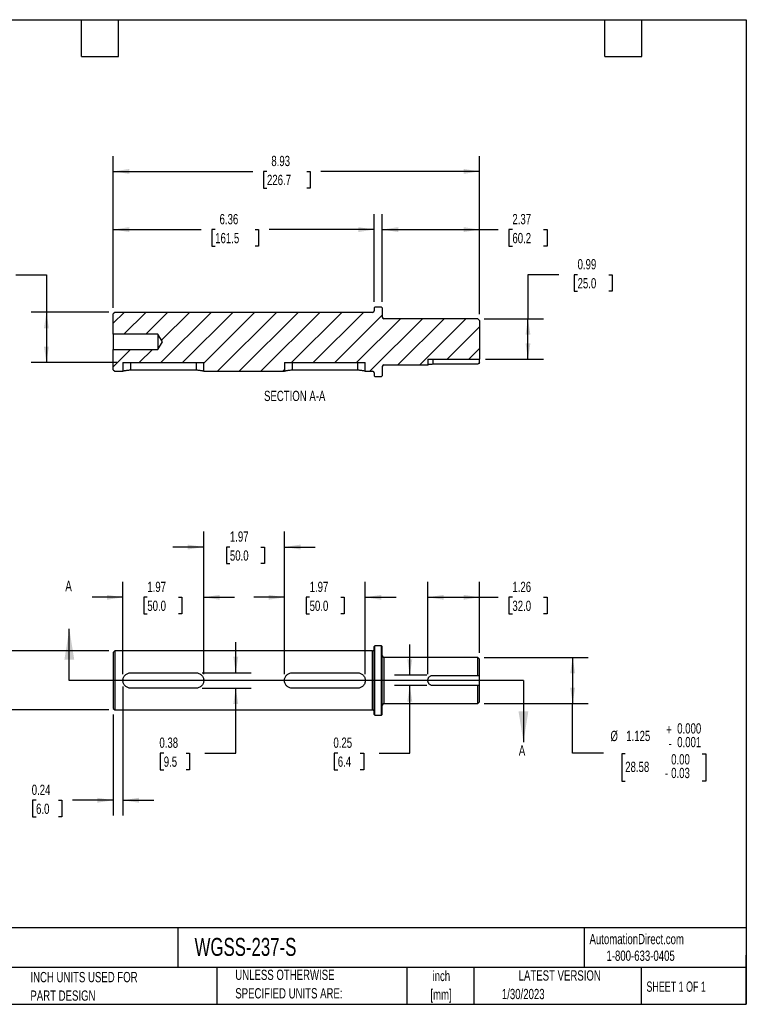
# Model space of a CAD drawing. Header units: inches. Extents: x 0.7 to 32.2, y 0.7 to 24.8.
# Tile 2 of 2: x 14.5 to 32.2, y 0.7 to 24.8. Entities that reach past the tile are written whole.
import ezdxf

# ---------------------------------------------------------------- set-up
doc = ezdxf.new("R2010")
doc.units = ezdxf.units.IN
doc.header["$LTSCALE"] = 3
doc.header["$MEASUREMENT"] = 0
doc.layers.add('DIMENSIONS', color=140, linetype='Continuous', lineweight=25)
doc.layers.add('TEXT', color=140, linetype='Continuous', lineweight=25)
doc.layers.add('HATCH', color=6, linetype='Continuous')
doc.styles.add('SLDTEXTSTYLE0', font='TXT', dxfattribs={"width": 0.7})
doc.styles.add('SLDTEXTSTYLE1', font='TXT', dxfattribs={"width": 0.65})
doc.dimstyles.new('SLDDIMSTYLE2', dxfattribs={"dimtxt": 0.254883, "dimasz": 0.39, "dimexe": 0, "dimexo": 0.0625, "dimgap": 0.063721, "dimtad": 0, "dimtih": 1, "dimtoh": 1, "dimrnd": 1e-09, "dimdsep": 46, "dimtxsty": 'SLDTEXTSTYLE0', "dimsah": 1, "dimcen": 0.09, "dimadec": 0, "dimazin": 2, "dimtfac": 1, "dimtmove": 0, "dimatfit": 0, "dimfxl": 0, "dimfrac": 2, "dimtolj": 1, "dimtzin": 12, "dimarcsym": 0})
doc.dimstyles.new('SLDDIMSTYLE3', dxfattribs={"dimtxt": 0.254883, "dimasz": 0.39, "dimexe": 0, "dimexo": 0.0625, "dimgap": 0.063721, "dimtad": 0, "dimtih": 1, "dimtoh": 1, "dimrnd": 1e-09, "dimzin": 12, "dimdsep": 46, "dimtxsty": 'SLDTEXTSTYLE0', "dimsah": 1, "dimcen": 0.09, "dimadec": 0, "dimazin": 3, "dimtfac": 1, "dimtmove": 0, "dimatfit": 0, "dimfxl": 0, "dimfrac": 2, "dimtolj": 1, "dimtzin": 12, "dimarcsym": 0})
doc.dimstyles.new('SLDDIMSTYLE4', dxfattribs={"dimtxt": 0.254883, "dimasz": 0.39, "dimexe": 0, "dimexo": 0.0625, "dimgap": 0.063721, "dimtad": 0, "dimtih": 1, "dimtoh": 1, "dimrnd": 1e-09, "dimzin": 12, "dimdsep": 46, "dimtxsty": 'SLDTEXTSTYLE0', "dimsah": 1, "dimcen": 0.09, "dimadec": 0, "dimazin": 3, "dimtfac": 1, "dimtofl": 0, "dimtmove": 0, "dimatfit": 3, "dimfxl": 0, "dimfrac": 2, "dimtolj": 1, "dimtzin": 12, "dimarcsym": 0})
doc.dimstyles.new('SLDDIMSTYLE5', dxfattribs={"dimtxt": 0.254883, "dimasz": 0.39, "dimexe": 0, "dimexo": 0.0625, "dimgap": 0.063721, "dimtad": 0, "dimtih": 1, "dimtoh": 1, "dimdec": 3, "dimrnd": 1e-09, "dimzin": 12, "dimdsep": 46, "dimtxsty": 'SLDTEXTSTYLE0', "dimsah": 1, "dimcen": 0.09, "dimadec": 0, "dimazin": 3, "dimtol": 1, "dimtm": 0.001, "dimtfac": 1, "dimtdec": 3, "dimtofl": 0, "dimtmove": 0, "dimatfit": 3, "dimfxl": 0, "dimfrac": 2, "dimtolj": 1, "dimtzin": 0, "dimarcsym": 0})
doc.dimstyles.new('SLDDIMSTYLE7', dxfattribs={"dimtxt": 0.254883, "dimasz": 0.39, "dimexe": 0, "dimexo": 0.0625, "dimgap": 0.063721, "dimtad": 0, "dimtih": 1, "dimtoh": 1, "dimrnd": 1e-09, "dimdsep": 46, "dimtxsty": 'SLDTEXTSTYLE0', "dimsah": 1, "dimcen": 0.09, "dimadec": 0, "dimazin": 2, "dimtfac": 1, "dimtofl": 0, "dimtmove": 0, "dimatfit": 3, "dimfxl": 0, "dimfrac": 2, "dimtolj": 1, "dimtzin": 12, "dimarcsym": 0})

# ---------------------------------------------------------------- blocks, each defined once
blk = doc.blocks.new('SW_NOTE_0')
at = {"layer": 'TEXT', "color": 0, "char_height": 0.25, "attachment_point": 2, "style": 'SLDTEXTSTYLE0'}
for s, insert in [('inch', (0.375, 0.322)), ('[mm]', (0.367, -0.129))]:
    blk.add_mtext(s, dxfattribs=dict(at, insert=insert))
blk = doc.blocks.new('SW_NOTE_0_1')
at = {"layer": 'TEXT', "color": 0, "char_height": 0.25, "attachment_point": 1, "style": 'SLDTEXTSTYLE0'}
for s, insert in [('UNLESS OTHERWISE', (0, 0.322)), ('SPECIFIED UNITS ARE:', (0, -0.129))]:
    blk.add_mtext(s, dxfattribs=dict(at, insert=insert))
blk = doc.blocks.new('SW_NOTE_0_5')
at = {"layer": 'TEXT', "color": 0, "char_height": 0.25, "attachment_point": 1, "style": 'SLDTEXTSTYLE0'}
for s, insert in [('INCH UNITS USED FOR', (0, 0.322)), ('PART DESIGN', (0, -0.129))]:
    blk.add_mtext(s, dxfattribs=dict(at, insert=insert))
blk = doc.blocks.new('_D_2')
at = {"layer": 'DIMENSIONS'}
for p, q in [((17.059, 8.494), (17.059, 5.349)), ((16.823, 7.814), (16.823, 5.349)), ((14.941, 5.724), (14.855, 5.724)), ((14.855, 5.724), (14.855, 5.319)), ((15.486, 5.724), (15.572, 5.724)), ((15.572, 5.724), (15.572, 5.319)), ((16.823, 5.724), (15.831, 5.724)), ((17.059, 5.724), (17.809, 5.724)), ((14.855, 5.319), (14.941, 5.319)), ((15.572, 5.319), (15.486, 5.319))]:
    blk.add_line(p, q, dxfattribs=at)
for points in [[(16.823, 5.724), (16.433, 5.784), (16.433, 5.664)], [(17.059, 5.724), (17.449, 5.664), (17.449, 5.784)]]:
    blk.add_solid(points, dxfattribs=at)
at = {"layer": 'DIMENSIONS', "char_height": 0.25, "attachment_point": 1, "style": 'SLDTEXTSTYLE0'}
for s, insert in [('0.24', (14.835, 6.103)), ('6.0', (14.941, 5.641))]:
    blk.add_mtext(s, dxfattribs=dict(at, insert=insert))
blk = doc.blocks.new('_D_3')
at = {"layer": 'DIMENSIONS'}
for p, q in [((17.059, 8.794), (17.059, 11.046)), ((19.027, 8.794), (19.027, 11.046)), ((17.059, 10.671), (16.309, 10.671)), ((17.652, 10.671), (17.566, 10.671)), ((17.566, 10.671), (17.566, 10.266)), ((18.409, 10.671), (18.495, 10.671)), ((18.495, 10.671), (18.495, 10.266)), ((19.027, 10.671), (19.777, 10.671)), ((17.566, 10.266), (17.652, 10.266)), ((18.495, 10.266), (18.409, 10.266))]:
    blk.add_line(p, q, dxfattribs=at)
for points in [[(17.059, 10.671), (16.669, 10.731), (16.669, 10.611)], [(19.027, 10.671), (19.417, 10.611), (19.417, 10.731)]]:
    blk.add_solid(points, dxfattribs=at)
at = {"layer": 'DIMENSIONS', "char_height": 0.25, "attachment_point": 1, "style": 'SLDTEXTSTYLE0'}
for s, insert in [('1.97', (17.652, 11.05)), ('50.0', (17.652, 10.588))]:
    blk.add_mtext(s, dxfattribs=dict(at, insert=insert))
blk = doc.blocks.new('_D_4')
at = {"layer": 'DIMENSIONS'}
for p, q in [((19.027, 8.794), (19.027, 12.271)), ((20.996, 8.794), (20.996, 12.271)), ((19.027, 11.896), (18.277, 11.896)), ((19.665, 11.896), (19.579, 11.896)), ((19.579, 11.896), (19.579, 11.491)), ((20.422, 11.896), (20.508, 11.896)), ((20.508, 11.896), (20.508, 11.491)), ((20.996, 11.896), (21.746, 11.896)), ((19.579, 11.491), (19.665, 11.491)), ((20.508, 11.491), (20.422, 11.491))]:
    blk.add_line(p, q, dxfattribs=at)
for points in [[(19.027, 11.896), (18.637, 11.956), (18.637, 11.836)], [(20.996, 11.896), (21.386, 11.836), (21.386, 11.956)]]:
    blk.add_solid(points, dxfattribs=at)
at = {"layer": 'DIMENSIONS', "char_height": 0.25, "attachment_point": 1, "style": 'SLDTEXTSTYLE0'}
for s, insert in [('1.97', (19.665, 12.276)), ('50.0', (19.665, 11.814))]:
    blk.add_mtext(s, dxfattribs=dict(at, insert=insert))
blk = doc.blocks.new('_D_5')
at = {"layer": 'DIMENSIONS'}
for p, q in [((20.996, 8.794), (20.996, 11.046)), ((22.964, 8.794), (22.964, 11.046)), ((20.996, 10.671), (20.246, 10.671)), ((21.608, 10.671), (21.522, 10.671)), ((21.522, 10.671), (21.522, 10.266)), ((22.365, 10.671), (22.451, 10.671)), ((22.451, 10.671), (22.451, 10.266)), ((22.964, 10.671), (23.714, 10.671)), ((21.522, 10.266), (21.608, 10.266)), ((22.451, 10.266), (22.365, 10.266))]:
    blk.add_line(p, q, dxfattribs=at)
for points in [[(20.996, 10.671), (20.606, 10.731), (20.606, 10.611)], [(22.964, 10.671), (23.354, 10.611), (23.354, 10.731)]]:
    blk.add_solid(points, dxfattribs=at)
at = {"layer": 'DIMENSIONS', "char_height": 0.25, "attachment_point": 1, "style": 'SLDTEXTSTYLE0'}
for s, insert in [('1.97', (21.608, 11.05)), ('50.0', (21.608, 10.588))]:
    blk.add_mtext(s, dxfattribs=dict(at, insert=insert))
blk = doc.blocks.new('_D_6')
at = {"layer": 'DIMENSIONS'}
for p, q in [((24.488, 8.794), (24.488, 11.046)), ((25.748, 9.317), (25.748, 11.046)), ((24.488, 10.671), (25.748, 10.671)), ((25.748, 10.671), (26.205, 10.671)), ((26.55, 10.671), (26.465, 10.671)), ((26.465, 10.671), (26.465, 10.266)), ((27.308, 10.671), (27.393, 10.671)), ((27.393, 10.671), (27.393, 10.266)), ((26.465, 10.266), (26.55, 10.266)), ((27.393, 10.266), (27.308, 10.266))]:
    blk.add_line(p, q, dxfattribs=at)
for points in [[(24.488, 10.671), (24.878, 10.611), (24.878, 10.731)], [(25.748, 10.671), (25.358, 10.731), (25.358, 10.611)]]:
    blk.add_solid(points, dxfattribs=at)
at = {"layer": 'DIMENSIONS', "char_height": 0.25, "attachment_point": 1, "style": 'SLDTEXTSTYLE0'}
for s, insert in [('1.26', (26.55, 11.05)), ('32.0', (26.55, 10.588))]:
    blk.add_mtext(s, dxfattribs=dict(at, insert=insert))
blk = doc.blocks.new('_D_7')
at = {"layer": 'DIMENSIONS'}
for p, q in [((24.049, 8.769), (24.049, 9.519)), ((24.463, 8.769), (23.674, 8.769)), ((24.463, 8.519), (23.674, 8.519)), ((24.049, 6.873), (24.049, 8.519)), ((22.294, 6.873), (22.208, 6.873)), ((22.208, 6.873), (22.208, 6.468)), ((22.839, 6.873), (22.925, 6.873)), ((22.925, 6.873), (22.925, 6.468)), ((23.299, 6.873), (24.049, 6.873)), ((22.208, 6.468), (22.294, 6.468)), ((22.925, 6.468), (22.839, 6.468))]:
    blk.add_line(p, q, dxfattribs=at)
for points in [[(24.049, 8.769), (24.109, 9.159), (23.989, 9.159)], [(24.049, 8.519), (23.989, 8.129), (24.109, 8.129)]]:
    blk.add_solid(points, dxfattribs=at)
at = {"layer": 'DIMENSIONS', "char_height": 0.25, "attachment_point": 1, "style": 'SLDTEXTSTYLE0'}
for s, insert in [('0.25', (22.188, 7.252)), ('6.4', (22.294, 6.79))]:
    blk.add_mtext(s, dxfattribs=dict(at, insert=insert))
blk = doc.blocks.new('_D_8')
at = {"layer": 'DIMENSIONS'}
for p, q in [((19.808, 8.831), (19.808, 9.581)), ((18.99, 8.831), (20.183, 8.831)), ((18.99, 8.456), (20.183, 8.456)), ((19.808, 6.873), (19.808, 8.456)), ((18.053, 6.873), (17.967, 6.873)), ((17.967, 6.873), (17.967, 6.468)), ((18.598, 6.873), (18.683, 6.873)), ((18.683, 6.873), (18.683, 6.468)), ((19.058, 6.873), (19.808, 6.873)), ((17.967, 6.468), (18.053, 6.468)), ((18.683, 6.468), (18.598, 6.468))]:
    blk.add_line(p, q, dxfattribs=at)
for points in [[(19.808, 8.831), (19.868, 9.221), (19.748, 9.221)], [(19.808, 8.456), (19.748, 8.066), (19.868, 8.066)]]:
    blk.add_solid(points, dxfattribs=at)
at = {"layer": 'DIMENSIONS', "char_height": 0.25, "attachment_point": 1, "style": 'SLDTEXTSTYLE0'}
for s, insert in [('0.38', (17.947, 7.252)), ('9.5', (18.053, 6.79))]:
    blk.add_mtext(s, dxfattribs=dict(at, insert=insert))
blk = doc.blocks.new('_D_9')
at = {"layer": 'DIMENSIONS'}
for p, q in [((11.065, 10.205), (10.98, 10.205)), ((10.98, 10.205), (10.98, 9.539)), ((12.944, 10.205), (13.029, 10.205)), ((13.029, 10.205), (13.029, 9.539)), ((13.474, 10.22), (14.224, 10.22)), ((14.224, 10.22), (14.224, 9.362)), ((10.98, 9.539), (11.065, 9.539)), ((13.029, 9.539), (12.944, 9.539)), ((16.712, 9.362), (13.849, 9.362)), ((14.224, 7.925), (14.224, 9.362)), ((16.712, 7.925), (13.849, 7.925))]:
    blk.add_line(p, q, dxfattribs=at)
for points in [[(14.224, 9.362), (14.164, 8.972), (14.284, 8.972)], [(14.224, 7.925), (14.284, 8.315), (14.164, 8.315)]]:
    blk.add_solid(points, dxfattribs=at)
at = {"layer": 'DIMENSIONS', "char_height": 0.25, "attachment_point": 1, "style": 'SLDTEXTSTYLE0'}
for s, insert in [('+', (12.061, 10.918)), ('0.000', (12.333, 10.948)), ('%%c', (10.706, 10.764)), ('1.437', (11.091, 10.764)), ('0.001', (12.333, 10.614)), ('-', (12.121, 10.585)), ('0.00', (12.186, 10.194)), ('36.51', (11.065, 10.01)), ('0.03', (12.186, 9.861)), ('-', (12.035, 9.861))]:
    blk.add_mtext(s, dxfattribs=dict(at, insert=insert))
blk = doc.blocks.new('_D_10')
at = {"layer": 'DIMENSIONS'}
for p, q in [((25.858, 9.206), (28.393, 9.206)), ((28.018, 9.206), (28.018, 8.081)), ((25.858, 8.081), (28.393, 8.081)), ((28.018, 6.873), (28.018, 8.081)), ((28.768, 6.873), (28.018, 6.873)), ((29.299, 6.858), (29.213, 6.858)), ((29.213, 6.858), (29.213, 6.191)), ((31.177, 6.858), (31.262, 6.858)), ((31.262, 6.858), (31.262, 6.191)), ((29.213, 6.191), (29.299, 6.191)), ((31.262, 6.191), (31.177, 6.191))]:
    blk.add_line(p, q, dxfattribs=at)
for points in [[(28.018, 9.206), (27.958, 8.816), (28.078, 8.816)], [(28.018, 8.081), (28.078, 8.471), (27.958, 8.471)]]:
    blk.add_solid(points, dxfattribs=at)
at = {"layer": 'DIMENSIONS', "char_height": 0.25, "attachment_point": 1, "style": 'SLDTEXTSTYLE0'}
for s, insert in [('+', (30.294, 7.571)), ('0.000', (30.566, 7.6)), ('%%c', (28.939, 7.416)), ('1.125', (29.324, 7.416)), ('0.001', (30.566, 7.267)), ('-', (30.354, 7.237)), ('0.00', (30.419, 6.847)), ('28.58', (29.299, 6.663)), ('0.03', (30.419, 6.514)), ('-', (30.268, 6.514))]:
    blk.add_mtext(s, dxfattribs=dict(at, insert=insert))
blk = doc.blocks.new('_D_11')
at = {"layer": 'DIMENSIONS'}
for p, q in [((13.226, 18.534), (13.141, 18.534)), ((13.141, 18.534), (13.141, 18.129)), ((13.984, 18.534), (14.069, 18.534)), ((14.069, 18.534), (14.069, 18.129)), ((14.444, 18.534), (15.194, 18.534)), ((15.194, 18.534), (15.194, 17.617)), ((13.141, 18.129), (13.226, 18.129)), ((14.069, 18.129), (13.984, 18.129)), ((16.712, 17.617), (14.819, 17.617)), ((15.194, 17.617), (15.194, 16.39)), ((16.909, 16.39), (14.819, 16.39))]:
    blk.add_line(p, q, dxfattribs=at)
for points in [[(15.194, 17.617), (15.134, 17.227), (15.254, 17.227)], [(15.194, 16.39), (15.254, 16.78), (15.134, 16.78)]]:
    blk.add_solid(points, dxfattribs=at)
at = {"layer": 'DIMENSIONS', "char_height": 0.25, "attachment_point": 1, "style": 'SLDTEXTSTYLE0'}
for s, insert in [('1.23', (13.226, 18.914)), ('31.2', (13.226, 18.451))]:
    blk.add_mtext(s, dxfattribs=dict(at, insert=insert))
blk = doc.blocks.new('_D_12')
at = {"layer": 'DIMENSIONS'}
for p, q in [((27.679, 18.534), (26.929, 18.534)), ((26.929, 18.534), (26.929, 17.461)), ((28.138, 18.534), (28.053, 18.534)), ((28.053, 18.534), (28.053, 18.129)), ((28.896, 18.534), (28.981, 18.534)), ((28.981, 18.534), (28.981, 18.129)), ((28.053, 18.129), (28.138, 18.129)), ((28.981, 18.129), (28.896, 18.129)), ((25.858, 17.461), (27.304, 17.461)), ((26.929, 16.475), (26.929, 17.461)), ((25.898, 16.475), (27.304, 16.475))]:
    blk.add_line(p, q, dxfattribs=at)
for points in [[(26.929, 17.461), (26.869, 17.071), (26.989, 17.071)], [(26.929, 16.475), (26.989, 16.865), (26.869, 16.865)]]:
    blk.add_solid(points, dxfattribs=at)
at = {"layer": 'DIMENSIONS', "char_height": 0.25, "attachment_point": 1, "style": 'SLDTEXTSTYLE0'}
for s, insert in [('0.99', (28.138, 18.914)), ('25.0', (28.138, 18.451))]:
    blk.add_mtext(s, dxfattribs=dict(at, insert=insert))
blk = doc.blocks.new('_D_13')
at = {"layer": 'DIMENSIONS'}
for p, q in [((16.823, 17.727), (16.823, 20.009)), ((23.181, 17.875), (23.181, 20.009)), ((16.823, 19.634), (18.962, 19.634)), ((19.307, 19.634), (19.221, 19.634)), ((19.221, 19.634), (19.221, 19.229)), ((20.277, 19.634), (20.362, 19.634)), ((20.362, 19.634), (20.362, 19.229)), ((23.181, 19.634), (20.622, 19.634)), ((19.221, 19.229), (19.307, 19.229)), ((20.362, 19.229), (20.277, 19.229))]:
    blk.add_line(p, q, dxfattribs=at)
for points in [[(16.823, 19.634), (17.213, 19.574), (17.213, 19.694)], [(23.181, 19.634), (22.791, 19.694), (22.791, 19.574)]]:
    blk.add_solid(points, dxfattribs=at)
at = {"layer": 'DIMENSIONS', "char_height": 0.25, "attachment_point": 1, "style": 'SLDTEXTSTYLE0'}
for s, insert in [('6.36', (19.413, 20.014)), ('161.5', (19.307, 19.552))]:
    blk.add_mtext(s, dxfattribs=dict(at, insert=insert))
blk = doc.blocks.new('_D_14')
at = {"layer": 'DIMENSIONS'}
for p, q in [((23.378, 17.875), (23.378, 20.009)), ((25.748, 17.571), (25.748, 20.009)), ((23.378, 19.634), (25.748, 19.634)), ((25.748, 19.634), (26.205, 19.634)), ((26.55, 19.634), (26.465, 19.634)), ((26.465, 19.634), (26.465, 19.229)), ((27.308, 19.634), (27.393, 19.634)), ((27.393, 19.634), (27.393, 19.229)), ((26.465, 19.229), (26.55, 19.229)), ((27.393, 19.229), (27.308, 19.229))]:
    blk.add_line(p, q, dxfattribs=at)
for points in [[(23.378, 19.634), (23.768, 19.574), (23.768, 19.694)], [(25.748, 19.634), (25.358, 19.694), (25.358, 19.574)]]:
    blk.add_solid(points, dxfattribs=at)
at = {"layer": 'DIMENSIONS', "char_height": 0.25, "attachment_point": 1, "style": 'SLDTEXTSTYLE0'}
for s, insert in [('2.37', (26.55, 20.014)), ('60.2', (26.55, 19.552))]:
    blk.add_mtext(s, dxfattribs=dict(at, insert=insert))
blk = doc.blocks.new('_D_15')
at = {"layer": 'DIMENSIONS'}
for p, q in [((16.823, 17.727), (16.823, 21.427)), ((25.748, 17.571), (25.748, 21.427)), ((16.823, 21.052), (20.223, 21.052)), ((20.569, 21.052), (20.483, 21.052)), ((20.483, 21.052), (20.483, 20.647)), ((21.538, 21.052), (21.624, 21.052)), ((21.624, 21.052), (21.624, 20.647)), ((25.748, 21.052), (21.884, 21.052)), ((20.483, 20.647), (20.569, 20.647)), ((21.624, 20.647), (21.538, 20.647))]:
    blk.add_line(p, q, dxfattribs=at)
for points in [[(16.823, 21.052), (17.213, 20.992), (17.213, 21.112)], [(25.748, 21.052), (25.358, 21.112), (25.358, 20.992)]]:
    blk.add_solid(points, dxfattribs=at)
at = {"layer": 'DIMENSIONS', "char_height": 0.25, "attachment_point": 1, "style": 'SLDTEXTSTYLE0'}
for s, insert in [('8.93', (20.675, 21.431)), ('226.7', (20.569, 20.969))]:
    blk.add_mtext(s, dxfattribs=dict(at, insert=insert))

msp = doc.modelspace()

# ---------------------------------------------------------------- hatches: boundary and pattern name
at = {"layer": 'HATCH'}
h = msp.add_hatch(dxfattribs=at)
h.set_pattern_fill('ANSI31', color=256, scale=3, style=0)
edge = h.paths.add_edge_path(flags=0)
edge.add_line((23.358, 17.7446), (23.2005, 17.7446))
edge.add_line((23.2005, 17.7446), (23.1808, 17.7249))
edge.add_line((23.1808, 17.7249), (23.1808, 17.6562))
edge.add_arc((23.1414, 17.6562), 0.0394, 270, 360, ccw=False)
edge.add_line((23.1414, 17.6168), (16.8619, 17.6168))
edge.add_line((16.8619, 17.6168), (16.8225, 17.5775))
edge.add_line((16.8225, 17.5775), (16.8225, 17.0822))
edge.add_line((16.8225, 17.0822), (17.9119, 17.0822))
edge.add_line((17.9119, 17.0822), (18.0225, 16.8981))
edge.add_line((18.0225, 16.8981), (17.9119, 16.7141))
edge.add_line((17.9119, 16.7141), (16.8225, 16.7141))
edge.add_line((16.8225, 16.7141), (16.8225, 16.2188))
edge.add_line((16.8225, 16.2188), (16.8619, 16.1794))
edge.add_line((16.8619, 16.1794), (17.0587, 16.1794))
edge.add_line((17.0587, 16.1794), (17.0587, 16.3903))
edge.add_line((17.0587, 16.3903), (19.0272, 16.3903))
edge.add_line((19.0272, 16.3903), (19.0272, 16.1794))
edge.add_line((19.0272, 16.1794), (20.9958, 16.1794))
edge.add_line((20.9958, 16.1794), (20.9958, 16.3903))
edge.add_line((20.9958, 16.3903), (22.9643, 16.3903))
edge.add_line((22.9643, 16.3903), (22.9643, 16.1794))
edge.add_line((22.9643, 16.1794), (23.1414, 16.1794))
edge.add_arc((23.1414, 16.1401), 0.0394, 0, 90, ccw=False)
edge.add_line((23.1808, 16.1401), (23.1808, 16.0714))
edge.add_line((23.1808, 16.0714), (23.2005, 16.0517))
edge.add_line((23.2005, 16.0517), (23.358, 16.0517))
edge.add_line((23.358, 16.0517), (23.3776, 16.0714))
edge.add_line((23.3776, 16.0714), (23.3776, 16.2963))
edge.add_arc((23.417, 16.2963), 0.0394, 90, 180, ccw=False)
edge.add_line((23.417, 16.3356), (24.4879, 16.3356))
edge.add_line((24.4879, 16.3356), (24.4879, 16.475))
edge.add_line((24.4879, 16.475), (25.7477, 16.475))
edge.add_line((25.7477, 16.475), (25.7477, 17.4213))
edge.add_line((25.7477, 17.4213), (25.7084, 17.4606))
edge.add_line((25.7084, 17.4606), (23.417, 17.4606))
edge.add_arc((23.417, 17.5), 0.0394, 180, 270, ccw=False)
edge.add_line((23.3776, 17.5), (23.3776, 17.7249))
edge.add_line((23.3776, 17.7249), (23.358, 17.7446))

# ---------------------------------------------------------------- linework, layer by layer
for p, q in [((16.8619, 17.6168), (16.8225, 17.5775)), ((16.8225, 17.0822), (16.8225, 17.5775)), ((23.1414, 17.6168), (16.8619, 17.6168)), ((23.2005, 17.7446), (23.1808, 17.7249)), ((23.1808, 17.7249), (23.1808, 17.6562)), ((23.358, 17.7446), (23.2005, 17.7446)), ((23.3776, 17.7249), (23.358, 17.7446)), ((23.3776, 17.7249), (23.3776, 17.5)), ((25.7084, 17.4606), (23.417, 17.4606)), ((25.7477, 17.4213), (25.7084, 17.4606)), ((25.7477, 17.4213), (25.7477, 16.475)), ((17.9119, 17.0822), (16.8225, 17.0822)), ((16.8225, 17.0822), (16.8225, 16.7141)), ((18.0225, 16.8981), (17.9119, 17.0822)), ((17.9119, 17.0822), (17.9119, 16.7141)), ((17.9119, 16.7141), (18.0225, 16.8981)), ((16.8225, 16.2188), (16.8225, 16.7141)), ((16.8225, 16.7141), (17.9119, 16.7141)), ((17.0587, 16.3903), (17.0587, 16.1794)), ((17.0587, 16.3903), (19.0272, 16.3903)), ((17.2463, 16.3903), (17.2463, 16.2044)), ((18.8397, 16.3903), (18.8397, 16.2044)), ((19.0272, 16.1794), (19.0272, 16.3903)), ((20.9958, 16.3903), (20.9958, 16.1794)), ((20.9958, 16.3903), (22.9643, 16.3903)), ((21.1834, 16.3903), (21.1834, 16.2044)), ((22.7767, 16.3903), (22.7767, 16.2044)), ((22.9643, 16.1794), (22.9643, 16.3903)), ((23.417, 16.3356), (24.4879, 16.3356)), ((24.4879, 16.475), (24.4879, 16.3356)), ((24.4879, 16.475), (25.7477, 16.475)), ((24.6129, 16.475), (24.6129, 16.3497)), ((25.7084, 16.3497), (24.6129, 16.3497)), ((25.7477, 16.3902), (25.7477, 16.475)), ((16.8225, 16.2188), (16.8619, 16.1794)), ((16.8619, 16.1794), (17.0587, 16.1794)), ((18.8397, 16.2044), (17.2463, 16.2044)), ((19.0272, 16.1794), (20.9958, 16.1794)), ((22.7767, 16.2044), (21.1834, 16.2044)), ((22.9643, 16.1794), (23.1414, 16.1794)), ((23.1808, 16.1401), (23.1808, 16.0714)), ((23.3776, 16.2963), (23.3776, 16.0714)), ((23.1808, 16.0714), (23.2005, 16.0517)), ((23.2005, 16.0517), (23.358, 16.0517)), ((23.358, 16.0517), (23.3776, 16.0714)), ((16.8619, 9.3623), (16.8225, 9.3229)), ((23.1414, 9.3623), (16.8619, 9.3623)), ((16.8619, 9.3623), (16.8619, 8.6436)), ((23.1414, 8.6436), (23.1414, 9.3623)), ((23.2005, 9.49), (23.1808, 9.4703)), ((23.1808, 7.8168), (23.1808, 9.4703)), ((23.358, 9.49), (23.2005, 9.49)), ((23.2005, 7.7971), (23.2005, 9.49)), ((23.3776, 9.4703), (23.358, 9.49)), ((23.358, 8.6436), (23.358, 9.49)), ((23.3776, 8.6436), (23.3776, 9.4703)), ((16.8225, 9.3229), (16.8225, 7.9642)), ((25.7084, 9.2061), (23.417, 9.2061)), ((23.417, 9.2061), (23.417, 8.6436)), ((25.7477, 9.1667), (25.7084, 9.2061)), ((25.7084, 8.7686), (25.7084, 9.2061)), ((25.7477, 8.7686), (25.7477, 9.1667)), ((16.8619, 8.6436), (16.8619, 7.9249)), ((17.2463, 8.8312), (18.8397, 8.8312)), ((21.1834, 8.8312), (22.7767, 8.8312)), ((23.1414, 7.9249), (23.1414, 8.6436)), ((23.358, 7.7971), (23.358, 8.6436)), ((23.3776, 7.8168), (23.3776, 8.6436)), ((23.417, 8.6436), (23.417, 8.0811)), ((24.6129, 8.7686), (25.7084, 8.7686)), ((25.7477, 8.5186), (25.7477, 8.7686)), ((18.8397, 8.456), (17.2463, 8.456)), ((22.7767, 8.456), (21.1834, 8.456)), ((25.7084, 8.5186), (24.6129, 8.5186)), ((25.7084, 8.0811), (25.7084, 8.5186)), ((25.7477, 8.1204), (25.7477, 8.5186)), ((16.8225, 7.9642), (16.8619, 7.9249)), ((16.8619, 7.9249), (23.1414, 7.9249)), ((23.417, 8.0811), (25.7084, 8.0811)), ((25.7084, 8.0811), (25.7477, 8.1204)), ((23.1808, 7.8168), (23.2005, 7.7971)), ((23.2005, 7.7971), (23.358, 7.7971)), ((23.358, 7.7971), (23.3776, 7.8168))]:
    msp.add_line(p, q)
for centre, start, end in [((23.1414, 17.6562), 270, 0), ((23.417, 17.5), 180, 270), ((23.417, 16.2963), 90, 180), ((23.1414, 16.1401), 0, 90), ((23.1414, 9.4016), 270, 0), ((23.417, 9.2454), 180, 270), ((23.1414, 7.8855), 0, 90), ((23.417, 8.0417), 90, 180)]:
    msp.add_arc(centre, 0.0394, start, end)
for points, knots in [([(24.6129, 16.3497), (24.6046, 16.3497), (24.5965, 16.3495), (24.5805, 16.3488), (24.5725, 16.3483), (24.5574, 16.347), (24.5502, 16.3462), (24.5367, 16.3445), (24.5303, 16.3436), (24.5188, 16.3417), (24.5136, 16.3408), (24.5045, 16.3391), (24.5006, 16.3383), (24.4943, 16.3371), (24.4919, 16.3365), (24.4887, 16.3358), (24.4879, 16.3356), (24.4879, 16.3356)], [0, 0, 0, 0, 0.125, 0.125, 0.25, 0.25, 0.375, 0.375, 0.5, 0.5, 0.625, 0.625, 0.75, 0.75, 0.875, 0.875, 1, 1, 1, 1]), ([(17.2463, 16.2044), (17.2339, 16.2044), (17.2217, 16.204), (17.1976, 16.2028), (17.1857, 16.2018), (17.163, 16.1995), (17.1523, 16.1981), (17.1319, 16.1951), (17.1223, 16.1934), (17.1051, 16.1902), (17.0974, 16.1886), (17.0837, 16.1856), (17.0779, 16.1842), (17.0685, 16.1819), (17.0648, 16.181), (17.06, 16.1798), (17.0587, 16.1794), (17.0587, 16.1794)], [0, 0, 0, 0, 0.125, 0.125, 0.25, 0.25, 0.375, 0.375, 0.5, 0.5, 0.625, 0.625, 0.75, 0.75, 0.875, 0.875, 1, 1, 1, 1]), ([(19.0272, 16.1794), (19.0272, 16.1794), (19.026, 16.1798), (19.0212, 16.181), (19.0176, 16.1819), (19.0082, 16.1842), (19.0024, 16.1856), (18.9888, 16.1885), (18.9809, 16.1902), (18.9637, 16.1934), (18.9543, 16.195), (18.9339, 16.1981), (18.923, 16.1995), (18.9005, 16.2018), (18.8887, 16.2027), (18.8644, 16.204), (18.8521, 16.2044), (18.8397, 16.2044)], [0, 0, 0, 0, 0.125, 0.125, 0.25, 0.25, 0.375, 0.375, 0.5, 0.5, 0.625, 0.625, 0.75, 0.75, 0.875, 0.875, 1, 1, 1, 1]), ([(21.1834, 16.2044), (21.1709, 16.2044), (21.1587, 16.204), (21.1346, 16.2028), (21.1227, 16.2018), (21.1, 16.1995), (21.0893, 16.1981), (21.0689, 16.1951), (21.0593, 16.1934), (21.0421, 16.1902), (21.0344, 16.1886), (21.0207, 16.1856), (21.0149, 16.1842), (21.0055, 16.1819), (21.0018, 16.181), (20.997, 16.1798), (20.9958, 16.1794), (20.9958, 16.1794)], [0, 0, 0, 0, 0.125, 0.125, 0.25, 0.25, 0.375, 0.375, 0.5, 0.5, 0.625, 0.625, 0.75, 0.75, 0.875, 0.875, 1, 1, 1, 1]), ([(22.9643, 16.1794), (22.9643, 16.1794), (22.963, 16.1798), (22.9582, 16.181), (22.9546, 16.1819), (22.9452, 16.1842), (22.9394, 16.1856), (22.9258, 16.1885), (22.9179, 16.1902), (22.9007, 16.1934), (22.8913, 16.195), (22.8709, 16.1981), (22.86, 16.1995), (22.8375, 16.2018), (22.8257, 16.2027), (22.8014, 16.204), (22.7891, 16.2044), (22.7767, 16.2044)], [0, 0, 0, 0, 0.125, 0.125, 0.25, 0.25, 0.375, 0.375, 0.5, 0.5, 0.625, 0.625, 0.75, 0.75, 0.875, 0.875, 1, 1, 1, 1]), ([(17.2463, 8.456), (17.2339, 8.456), (17.2217, 8.4572), (17.1976, 8.462), (17.1857, 8.4656), (17.163, 8.475), (17.1523, 8.4808), (17.1319, 8.4944), (17.1223, 8.5023), (17.1051, 8.5195), (17.0974, 8.5289), (17.0837, 8.5493), (17.0779, 8.5602), (17.0685, 8.5827), (17.0648, 8.5946), (17.06, 8.6188), (17.0587, 8.6311), (17.0587, 8.656), (17.06, 8.6682), (17.0648, 8.6923), (17.0684, 8.7042), (17.0778, 8.7269), (17.0836, 8.7376), (17.0972, 8.758), (17.1051, 8.7676), (17.1223, 8.7848), (17.1317, 8.7925), (17.1521, 8.8063), (17.163, 8.8121), (17.1855, 8.8214), (17.1973, 8.8251), (17.2216, 8.8299), (17.2339, 8.8312), (17.2463, 8.8312)], [0, 0, 0, 0, 0.0625, 0.0625, 0.125, 0.125, 0.1875, 0.1875, 0.25, 0.25, 0.3125, 0.3125, 0.375, 0.375, 0.4375, 0.4375, 0.5, 0.5, 0.5625, 0.5625, 0.625, 0.625, 0.6875, 0.6875, 0.75, 0.75, 0.8125, 0.8125, 0.875, 0.875, 0.9375, 0.9375, 1, 1, 1, 1]), ([(18.8397, 8.8312), (18.8521, 8.8312), (18.8643, 8.8299), (18.8884, 8.8251), (18.9003, 8.8215), (18.923, 8.8121), (18.9337, 8.8063), (18.9541, 8.7927), (18.9637, 8.7849), (18.9809, 8.7677), (18.9886, 8.7583), (19.0023, 8.7378), (19.0081, 8.727), (19.0175, 8.7044), (19.0212, 8.6926), (19.026, 8.6683), (19.0272, 8.656), (19.0272, 8.6311), (19.026, 8.6189), (19.0212, 8.5949), (19.0176, 8.5829), (19.0082, 8.5602), (19.0024, 8.5495), (18.9888, 8.5291), (18.9809, 8.5195), (18.9637, 8.5023), (18.9543, 8.4946), (18.9339, 8.4809), (18.923, 8.4751), (18.9005, 8.4657), (18.8887, 8.4621), (18.8644, 8.4572), (18.8521, 8.456), (18.8397, 8.456)], [0, 0, 0, 0, 0.0625, 0.0625, 0.125, 0.125, 0.1875, 0.1875, 0.25, 0.25, 0.3125, 0.3125, 0.375, 0.375, 0.4375, 0.4375, 0.5, 0.5, 0.5625, 0.5625, 0.625, 0.625, 0.6875, 0.6875, 0.75, 0.75, 0.8125, 0.8125, 0.875, 0.875, 0.9375, 0.9375, 1, 1, 1, 1]), ([(21.1834, 8.456), (21.1709, 8.456), (21.1587, 8.4572), (21.1346, 8.462), (21.1227, 8.4656), (21.1, 8.475), (21.0893, 8.4808), (21.0689, 8.4944), (21.0593, 8.5023), (21.0421, 8.5195), (21.0344, 8.5289), (21.0207, 8.5493), (21.0149, 8.5602), (21.0055, 8.5827), (21.0018, 8.5946), (20.997, 8.6188), (20.9958, 8.6311), (20.9958, 8.656), (20.997, 8.6682), (21.0018, 8.6923), (21.0054, 8.7042), (21.0148, 8.7269), (21.0206, 8.7376), (21.0342, 8.758), (21.0421, 8.7676), (21.0593, 8.7848), (21.0687, 8.7925), (21.0891, 8.8063), (21.1, 8.8121), (21.1225, 8.8214), (21.1343, 8.8251), (21.1586, 8.8299), (21.1709, 8.8312), (21.1834, 8.8312)], [0, 0, 0, 0, 0.0625, 0.0625, 0.125, 0.125, 0.1875, 0.1875, 0.25, 0.25, 0.3125, 0.3125, 0.375, 0.375, 0.4375, 0.4375, 0.5, 0.5, 0.5625, 0.5625, 0.625, 0.625, 0.6875, 0.6875, 0.75, 0.75, 0.8125, 0.8125, 0.875, 0.875, 0.9375, 0.9375, 1, 1, 1, 1]), ([(22.7767, 8.8312), (22.7891, 8.8312), (22.8013, 8.8299), (22.8254, 8.8251), (22.8373, 8.8215), (22.86, 8.8121), (22.8707, 8.8063), (22.8911, 8.7927), (22.9007, 8.7849), (22.9179, 8.7677), (22.9256, 8.7583), (22.9393, 8.7378), (22.9451, 8.727), (22.9545, 8.7044), (22.9582, 8.6926), (22.963, 8.6683), (22.9643, 8.656), (22.9643, 8.6311), (22.963, 8.6189), (22.9582, 8.5949), (22.9546, 8.5829), (22.9452, 8.5602), (22.9394, 8.5495), (22.9258, 8.5291), (22.9179, 8.5195), (22.9007, 8.5023), (22.8913, 8.4946), (22.8709, 8.4809), (22.86, 8.4751), (22.8375, 8.4657), (22.8257, 8.4621), (22.8014, 8.4572), (22.7891, 8.456), (22.7767, 8.456)], [0, 0, 0, 0, 0.0625, 0.0625, 0.125, 0.125, 0.1875, 0.1875, 0.25, 0.25, 0.3125, 0.3125, 0.375, 0.375, 0.4375, 0.4375, 0.5, 0.5, 0.5625, 0.5625, 0.625, 0.625, 0.6875, 0.6875, 0.75, 0.75, 0.8125, 0.8125, 0.875, 0.875, 0.9375, 0.9375, 1, 1, 1, 1]), ([(24.6129, 8.5186), (24.6046, 8.5186), (24.5965, 8.5194), (24.5805, 8.5226), (24.5725, 8.525), (24.5574, 8.5313), (24.5502, 8.5351), (24.5367, 8.5442), (24.5303, 8.5494), (24.5188, 8.5609), (24.5136, 8.5672), (24.5045, 8.5808), (24.5006, 8.588), (24.4943, 8.6031), (24.4919, 8.6109), (24.4887, 8.6271), (24.4879, 8.6353), (24.4879, 8.6518), (24.4887, 8.66), (24.4919, 8.676), (24.4943, 8.6839), (24.5006, 8.6991), (24.5044, 8.7062), (24.5135, 8.7198), (24.5187, 8.7262), (24.5302, 8.7377), (24.5365, 8.7428), (24.5501, 8.752), (24.5573, 8.7558), (24.5724, 8.7621), (24.5802, 8.7645), (24.5964, 8.7678), (24.6046, 8.7686), (24.6129, 8.7686)], [0, 0, 0, 0, 0.0625, 0.0625, 0.125, 0.125, 0.1875, 0.1875, 0.25, 0.25, 0.3125, 0.3125, 0.375, 0.375, 0.4375, 0.4375, 0.5, 0.5, 0.5625, 0.5625, 0.625, 0.625, 0.6875, 0.6875, 0.75, 0.75, 0.8125, 0.8125, 0.875, 0.875, 0.9375, 0.9375, 1, 1, 1, 1])]:
    msp.add_open_spline(points, degree=3, knots=knots)
for points in [[(25.7477, 16.3902), (25.7346, 16.3767), (25.7215, 16.3632), (25.7084, 16.3497)], [(25.7084, 8.7686), (25.7215, 8.7686), (25.7346, 8.7686), (25.7477, 8.7686)], [(25.7477, 8.5186), (25.7346, 8.5186), (25.7215, 8.5186), (25.7084, 8.5186)]]:
    msp.add_open_spline(points, degree=3)
at = {"layer": 'TEXT'}
for p, q in [((0.75, 24.75), (32.25, 24.75)), ((16.05, 23.85), (16.05, 24.75)), ((16.95, 23.85), (16.95, 24.75)), ((28.8, 23.85), (28.8, 24.75)), ((29.7, 23.85), (29.7, 24.75)), ((32.25, 24.75), (32.25, 0.75)), ((16.05, 23.85), (16.95, 23.85)), ((28.8, 23.85), (29.7, 23.85)), ((26.8187, 8.6436), (15.7515, 8.6436)), ((32.25, 2.6133), (0.75, 2.6133)), ((18.3967, 2.6133), (18.3967, 1.65)), ((28.2963, 2.6133), (28.2963, 1.65)), ((32.25, 0.75), (32.25, 1.95)), ((32.25, 1.65), (0.75, 1.65)), ((19.3441, 1.65), (19.3441, 0.75)), ((23.9792, 1.65), (23.9792, 0.75)), ((25.6077, 1.65), (25.6077, 0.75)), ((29.6869, 1.65), (29.6869, 0.75)), ((0.75, 0.75), (32.25, 0.75))]:
    msp.add_line(p, q, dxfattribs=at)
at = {"layer": 'TEXT', "linetype": 'Continuous'}
for p, q in [((15.7515, 8.6436), (15.7515, 9.8994)), ((26.8187, 8.6436), (26.8187, 7.1436))]:
    msp.add_line(p, q, dxfattribs=at)
at = {"layer": 'TEXT'}
for points in [[(15.7515, 9.8994), (15.6315, 9.1494), (15.8715, 9.1494)], [(26.8187, 7.1436), (26.9387, 7.8936), (26.6987, 7.8936)]]:
    msp.add_solid(points, dxfattribs=at)

# ---------------------------------------------------------------- block references
for name, p in [('SW_NOTE_0_5', (14.8027, 1.2164)), ('SW_NOTE_0_1', (19.7962, 1.2722)), ('SW_NOTE_0', (24.4428, 1.2442))]:
    msp.add_blockref(name, p, dxfattribs=at)

# ---------------------------------------------------------------- texts
for s, insert, char_height, attachment_point, style in [('SECTION A-A', (21.2442, 15.7047), 0.25, 2, 'SLDTEXTSTYLE0'), ('A', (15.6539, 11.0736), 0.2549, 1, 'SLDTEXTSTYLE0'), ('A', (26.7048, 7.0626), 0.2549, 1, 'SLDTEXTSTYLE0'), ('AutomationDirect.com', (28.4285, 2.4657), 0.25, 1, 'SLDTEXTSTYLE0'), ('WGSS-237-S', (18.8041, 2.3682), 0.4375, 1, 'SLDTEXTSTYLE0'), ('1-800-633-0405', (28.8415, 2.0595), 0.25, 1, 'SLDTEXTSTYLE0'), ('LATEST VERSION', (27.703, 1.5784), 0.25, 2, 'SLDTEXTSTYLE0'), ('SHEET 1 OF 1', (29.8159, 1.3053), 0.25, 1, 'SLDTEXTSTYLE1'), ('1/30/2023', (26.2929, 1.1258), 0.25, 1, 'SLDTEXTSTYLE0')]:
    msp.add_mtext(s, dxfattribs=dict(at, insert=insert, char_height=char_height, attachment_point=attachment_point, style=style))

# ---------------------------------------------------------------- dimensions: what is measured, and where the dimension line sits
at = {"layer": 'DIMENSIONS'}
for base, p1, p2, dimstyle, picture, middle in [((25.7477, 21.0517), (16.8225, 17.5775), (25.7477, 17.4213), 'SLDDIMSTYLE4', '_D_15', (21.0535, 21.0517)), ((23.3776, 19.6344), (25.7477, 17.4213), (23.3776, 17.7249), 'SLDDIMSTYLE4', '_D_14', (26.9288, 19.6344)), ((20.9958, 11.8963), (19.0272, 8.6436), (20.9958, 8.6436), 'SLDDIMSTYLE3', '_D_4', (20.0434, 11.8963)), ((19.0272, 10.6711), (17.0587, 8.6436), (19.0272, 8.6436), 'SLDDIMSTYLE3', '_D_3', (18.0308, 10.6711)), ((22.9643, 10.6711), (20.9958, 8.6436), (22.9643, 8.6436), 'SLDDIMSTYLE3', '_D_5', (21.9863, 10.6711)), ((25.7477, 10.6711), (24.4879, 8.6436), (25.7477, 9.1667), 'SLDDIMSTYLE4', '_D_6', (26.9288, 10.6711)), ((17.0587, 5.7241), (16.8225, 7.9642), (17.0587, 8.6436), 'SLDDIMSTYLE2', '_D_2', (15.2133, 5.7241))]:
    dim = msp.add_linear_dim(base=base, p1=p1, p2=p2, dimstyle=dimstyle, dxfattribs=at)
    dim.commit()
    dim.dimension.update_dxf_attribs({"geometry": picture, "text_midpoint": middle, "dimtype": 160})
for base, p1, p2, angle, dimstyle, picture, middle in [((23.1808, 19.6344), (16.8225, 17.5775), (23.1808, 17.7249), 0, 'SLDDIMSTYLE4', '_D_13', (19.7918, 19.6344)), ((15.1935, 16.3903), (16.8619, 17.6168), (17.0587, 16.3903), 90, 'SLDDIMSTYLE4', '_D_11', (15.1935, 18.5343)), ((26.9288, 17.4606), (25.7477, 16.475), (25.7084, 17.4606), 90, 'SLDDIMSTYLE7', '_D_12', (26.9288, 18.5343)), ((19.8075, 8.456), (18.8397, 8.8312), (18.8397, 8.456), 90, 'SLDDIMSTYLE2', '_D_8', (19.8075, 6.8727)), ((24.0488, 8.5186), (24.6129, 8.7686), (24.6129, 8.5186), 90, 'SLDDIMSTYLE2', '_D_7', (24.0488, 6.8727))]:
    dim = msp.add_linear_dim(base=base, p1=p1, p2=p2, angle=angle, dimstyle=dimstyle, dxfattribs=at)
    dim.commit()
    dim.dimension.update_dxf_attribs({"geometry": picture, "text_midpoint": middle, "dimtype": 160})
for base, p1, p2, picture, middle in [((14.2241, 9.3623), (16.8619, 7.9249), (16.8619, 9.3623), '_D_9', (14.2241, 10.2202)), ((28.0181, 8.0811), (25.7084, 9.2061), (25.7084, 8.0811), '_D_10', (28.0181, 6.8727))]:
    dim = msp.add_linear_dim(base=base, p1=p1, p2=p2, angle=90, text='%%c<>', dimstyle='SLDDIMSTYLE5', dxfattribs=at)
    dim.commit()
    dim.dimension.update_dxf_attribs({"geometry": picture, "text_midpoint": middle, "dimtype": 160})

doc.saveas('drawing.dxf')
